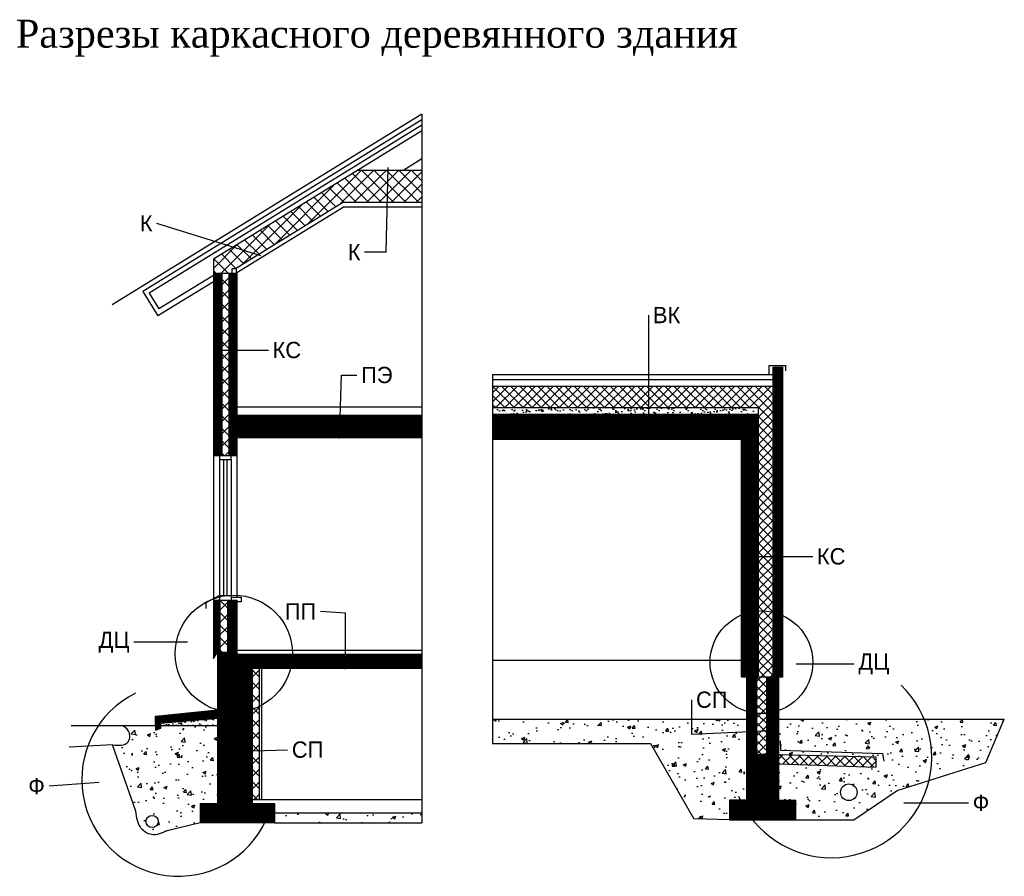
# Model space of a CAD drawing. Extents: x -6.1 to 15, y -6.8 to 11.6.
import ezdxf

# ---------------------------------------------------------------- set-up
doc = ezdxf.new("R2010")
doc.units = 0
doc.header["$LTSCALE"] = 0.03
doc.header["$MEASUREMENT"] = 0
doc.layers.get('0').update_dxf_attribs({"linetype": 'CONTINUOUS'})
doc.dimstyles.get("Standard").update_dxf_attribs({"dimscale": 0, "dimtxt": 0.19, "dimasz": 0.18, "dimexe": 0.18, "dimexo": 0.0625, "dimgap": 0.09, "dimtad": 0, "dimtih": 1, "dimtoh": 1, "dimdec": 4, "dimzin": 0, "dimtxsty": 'STANDARD', "dimblk1": 'DOT', "dimblk2": 'DOT', "dimsah": 1, "dimcen": 0.09, "dimazin": 3, "dimtfac": 1, "dimtdec": 4, "dimtofl": 0, "dimtmove": 0, "dimatfit": 3, "dimtolj": 1, "dimtzin": 0})

# ---------------------------------------------------------------- blocks, each defined once
blk = doc.blocks.new('_DOT')
at = {"color": 0, "linetype": 'BYBLOCK', "ltscale": 0.3}
blk.add_line((-0.5, 0), (-1, 0), dxfattribs=at)
at = {"color": 0, "linetype": 'BYBLOCK', "ltscale": 0.3, "const_width": 0.5}
blk.add_lwpolyline([(-0.25, 0, 1), (0.25, 0, 1)], format="xyb", close=True, dxfattribs=at)

msp = doc.modelspace()

# ---------------------------------------------------------------- hatches: boundary and pattern name
at = {"ltscale": 0.3}
h = msp.add_hatch(dxfattribs=at)
h.set_pattern_fill('ANSI37', color=256, scale=1.509, style=0)
h.paths.add_polyline_path([(-1.977, 6.495), (-1.977, 6.184), (-1.578, 6.184), (-1.578, 6.286), (-1.505, 6.286), (0.817, 7.716), (2.497, 7.716), (2.497, 8.404), (1.125, 8.404)])
h = msp.add_hatch(dxfattribs=at)
h.set_pattern_fill('ANSI37', color=256, scale=0.09, style=0)
h.paths.add_polyline_path([(-1.977, 2.278), (-1.793, 2.278), (-1.793, 6.184), (-1.977, 6.184)])
h.paths.add_polyline_path([(-1.643, 2.278), (-1.477, 2.278), (-1.477, 6.184), (-1.643, 6.184)])
h = msp.add_hatch(dxfattribs=at)
h.set_pattern_fill('ANSI37', color=256, scale=1.509, style=0)
h.paths.add_polyline_path([(-1.643, 6.184), (-1.793, 6.184), (-1.793, 2.278), (-1.643, 2.278)])
h = msp.add_hatch(dxfattribs=at)
h.set_pattern_fill('ANSI37', color=256, scale=0.1, style=0)
h.paths.add_polyline_path([(10.03, -2.472), (10.243, -2.472), (10.243, 4.173), (10.03, 4.173)])
h = msp.add_hatch(dxfattribs=at)
h.set_pattern_fill('ANSI37', color=256, scale=1.1, style=0)
h.paths.add_polyline_path([(4.015, 3.767), (4.015, 3.305), (9.71, 3.305), (9.71, -2.472), (10.03, -2.472), (10.03, 3.767)])
h = msp.add_hatch(dxfattribs=at)
h.set_pattern_fill('AR-SAND', color=256, scale=0.1, style=0)
h.paths.add_polyline_path([(4.015, 3.305), (4.015, 3.164), (9.71, 3.164), (9.71, 3.305)])
h = msp.add_hatch(dxfattribs=at)
h.set_pattern_fill('ANSI37', color=256, scale=0.09, style=0)
h.paths.add_polyline_path([(2.497, 2.664), (2.497, 3.144), (-1.477, 3.144), (-1.477, 2.664)])
h = msp.add_hatch(dxfattribs=at)
h.set_pattern_fill('ANSI37', color=256, scale=0.1, style=0)
h.paths.add_polyline_path([(9.355, 2.631), (9.355, -2.472), (9.71, -2.472), (9.71, 3.164), (4.015, 3.164), (4.015, 2.631)])
h = msp.add_hatch(dxfattribs=at)
h.set_pattern_fill('ANSI37', color=256, scale=0.09, style=0)
h.paths.add_polyline_path([(-1.477, -0.824), (-1.676, -0.824), (-1.676, -1.946), (-1.567, -1.946), (-1.567, -1.988), (-1.477, -1.988)])
h.paths.add_polyline_path([(-1.977, -2.078), (-1.887, -1.946), (-1.84, -1.946), (-1.84, -0.824), (-1.977, -0.824)])
h = msp.add_hatch(dxfattribs=at)
h.set_pattern_fill('ANSI37', color=256, scale=1.509, style=0)
h.paths.add_polyline_path([(-1.84, -1.946), (-1.676, -1.946), (-1.676, -0.824), (-1.84, -0.824)])
h = msp.add_hatch(dxfattribs=at)
h.set_pattern_fill('ANSI37', color=256, scale=0.09, style=0)
h.paths.add_polyline_path([(-1.887, -5.103), (-1.887, -5.191), (-1.146, -5.191), (-1.146, -1.988), (-1.567, -1.988), (-1.567, -1.946), (-1.887, -1.946)])
h.paths.add_polyline_path([(-2.259, -5.191), (-2.259, -5.605), (-0.665, -5.605), (-0.665, -5.191)])
h = msp.add_hatch(dxfattribs=at)
h.set_pattern_fill('ANSI37', color=256, scale=0.09, style=0)
h.paths.add_polyline_path([(-1.146, -1.988), (-1.146, -2.288), (2.497, -2.288), (2.497, -1.988)])
h = msp.add_hatch(dxfattribs=at)
h.set_pattern_fill('ANSI37', color=256, scale=1.509, style=0)
h.paths.add_polyline_path([(-0.996, -2.288), (-1.146, -2.288), (-1.146, -5.107), (-0.996, -5.107)])
h = msp.add_hatch(dxfattribs=at)
h.set_pattern_fill('ANSI37', color=256, scale=0.1, style=0)
h.paths.add_polyline_path([(9.459, -5.118), (9.1, -5.118), (9.1, -5.539), (10.511, -5.539), (10.511, -5.118), (10.146, -5.118), (10.146, -2.472), (9.888, -2.472), (9.888, -4.124), (9.675, -4.143), (9.675, -2.472), (9.459, -2.472)])
h = msp.add_hatch(dxfattribs=at)
h.set_pattern_fill('ANSI37', color=256, scale=1.1, style=0)
h.paths.add_polyline_path([(9.675, -4.143), (9.888, -4.124), (9.888, -2.472), (9.675, -2.472)])
h = msp.add_hatch(dxfattribs=at)
h.set_pattern_fill('ANSI37', color=256, scale=0.09, style=0)
h.paths.add_polyline_path([(-3.229, -3.326), (-3.222, -3.523), (-3.104, -3.523), (-3.104, -3.471), (-1.887, -3.357), (-1.887, -3.191)])
h = msp.add_hatch(dxfattribs=at)
h.set_pattern_fill('AR-SAND', color=256, scale=0.1, style=0)
h.paths.add_polyline_path([(-1.887, -3.523), (-1.887, -3.357), (-3.104, -3.471), (-3.104, -3.523)])
h = msp.add_hatch(dxfattribs=at)
h.set_pattern_fill('AR-CONC', color=256, scale=0.1, style=0)
edge = h.paths.add_edge_path()
edge.add_line((-3.104, -3.523), (-3.104, -3.575))
edge.add_line((-3.104, -3.575), (-3.219, -3.617))
edge.add_line((-3.219, -3.617), (-3.222, -3.523))
edge.add_line((-3.222, -3.523), (-3.909, -3.523))
edge.add_spline(control_points=[(-3.909, -3.523), (-3.851, -3.57), (-3.742, -3.659), (-3.799, -3.961), (-4.008, -3.945), (-4.144, -3.935)], knot_values=[0, 0, 0, 0, 0.209512, 0.396683, 0.73853, 0.73853, 0.73853, 0.73853], degree=3, periodic=0)
edge.add_line((-4.144, -3.935), (-3.641, -5.358))
edge.add_spline(control_points=[(-3.641, -5.358), (-3.623, -5.492), (-3.593, -5.714), (-3.277, -5.918), (-3.082, -5.828), (-2.97, -5.777)], knot_values=[0, 0, 0, 0, 0.386527, 0.642289, 0.987806, 0.987806, 0.987806, 0.987806], degree=3, periodic=0)
edge.add_line((-2.97, -5.777), (-2.259, -5.605))
edge.add_line((-2.259, -5.605), (-2.259, -5.191))
edge.add_line((-2.259, -5.191), (-1.887, -5.191))
edge.add_line((-1.887, -5.191), (-1.887, -5.103))
edge.add_line((-1.887, -5.103), (-1.887, -3.523))
edge.add_line((-1.887, -3.523), (-3.104, -3.523))
h.paths.add_polyline_path([(-3.161, -5.578, -1), (-3.424, -5.578, -1)], flags=16)
h = msp.add_hatch(dxfattribs=at)
h.set_pattern_fill('ANSI37', color=256, scale=0.1, style=0)
h.paths.add_polyline_path([(-3.104, -3.575), (-3.104, -3.523), (-3.222, -3.523), (-3.219, -3.617)])
h = msp.add_hatch(dxfattribs=at)
h.set_pattern_fill('AR-CONC', color=256, scale=0.1, style=0)
h.paths.add_polyline_path([(4.015, -3.38), (4.015, -3.905), (7.403, -3.905), (8.332, -5.519), (9.1, -5.539), (9.1, -5.118), (9.459, -5.118), (9.459, -3.38)])
h = msp.add_hatch(dxfattribs=at)
h.set_pattern_fill('AR-CONC', color=256, scale=0.1, style=0)
h.paths.add_polyline_path([(10.146, -3.38), (10.146, -4.139), (12.239, -4.192), (12.239, -4.41), (10.146, -4.339), (10.146, -5.118), (10.511, -5.118), (10.511, -5.539), (11.766, -5.539), (12.695, -4.914), (14.594, -4.309), (14.993, -3.38)])
h.paths.add_polyline_path([(11.834, -4.951, -1), (11.479, -4.951, -1)], flags=16)
h = msp.add_hatch(dxfattribs=at)
h.set_pattern_fill('ANSI37', color=256, scale=1.1, style=0)
h.paths.add_polyline_path([(10.146, -4.139), (10.146, -4.339), (12.239, -4.41), (12.239, -4.192)])
h = msp.add_hatch(dxfattribs=at)
h.set_pattern_fill('AR-CONC', color=256, scale=0.1, style=0)
h.paths.add_polyline_path([(-0.665, -5.392), (-0.665, -5.605), (2.497, -5.605), (2.497, -5.392)])

# ---------------------------------------------------------------- linework, layer by layer
for points in [[(2.497, 9.601), (-4.148, 5.511)], [(2.497, 9.601), (2.497, -5.605)], [(2.497, 9.484), (-3.492, 5.797)], [(2.497, 9.366), (-3.354, 5.765)], [(2.497, 9.249), (-1.977, 6.495)], [(2.497, 8.644), (2.108, 8.404)], [(1.125, 8.404), (2.497, 8.404)], [(0.817, 7.716), (-1.505, 6.286)], [(0.826, 7.616), (-1.477, 6.198)], [(0.817, 7.716), (2.497, 7.716)], [(0.826, 7.616), (2.497, 7.616)], [(-1.977, 6.495), (-1.977, -2.078)], [(-1.977, 6.142), (-3.145, 5.424)], [(-1.473, 6.184), (-1.977, 6.184)], [(-1.793, 6.184), (-1.793, 2.278)], [(-1.643, 6.184), (-1.643, 2.278)], [(-1.578, 6.286), (-1.578, 6.187), (-1.48, 6.187), (-1.48, 6.286), (-1.578, 6.286)], [(-1.477, 6.198), (-1.477, -0.765)], [(-1.977, 6.007), (-3.169, 5.274)], [(-3.492, 5.797), (-3.169, 5.274)], [(-3.354, 5.765), (-3.145, 5.424)], [(4.015, 4.015), (4.015, -2.948)], [(4.015, 4.015), (10.03, 4.015)], [(9.95, 4.015), (9.95, 4.207), (10.299, 4.207), (10.299, 4.097)], [(10.03, -2.472), (10.03, 4.173)], [(10.03, 4.173), (10.243, 4.173)], [(10.243, -2.472), (10.243, 4.173)], [(4.015, 3.909), (10.03, 3.909)], [(4.015, 3.767), (10.03, 3.767)], [(-1.477, 3.324), (2.497, 3.324)], [(4.015, 3.305), (9.71, 3.305)], [(9.71, 3.305), (9.71, -2.472)], [(-1.477, 3.144), (2.497, 3.144)], [(4.015, 3.164), (9.71, 3.164)], [(-1.477, 2.664), (2.497, 2.664)], [(4.015, 2.631), (9.355, 2.631)], [(9.355, -2.472), (9.355, 2.631)], [(-1.977, 2.278), (-1.477, 2.278)], [(-1.848, 2.278), (-1.848, 2.195), (-1.596, 2.195), (-1.596, 2.278)], [(-1.848, 2.195), (-1.848, -0.824)], [(-1.758, 2.195), (-1.758, -0.725)], [(-1.686, 2.195), (-1.686, -0.725)], [(-1.596, 2.195), (-1.596, -0.824)], [(-1.848, -0.725), (-2.138, -0.883), (-2.138, -1.006)], [(-1.977, -0.824), (-1.477, -0.824)], [(-1.848, -0.725), (-1.596, -0.725)], [(-1.84, -0.824), (-1.84, -1.946)], [(-1.676, -0.824), (-1.676, -1.946)], [(-1.596, -0.765), (-1.378, -0.765), (-1.378, -0.861), (-1.477, -0.861)], [(-1.477, -0.824), (-1.477, -1.988)], [(-1.477, -1.898), (2.497, -1.898)], [(-1.977, -2.078), (-1.887, -1.946)], [(-1.887, -1.946), (-1.887, -5.103)], [(-1.887, -1.946), (-1.567, -1.946)], [(-1.567, -1.988), (-1.567, -1.946)], [(-1.567, -1.988), (2.497, -1.988)], [(-1.146, -1.988), (-1.146, -5.191)], [(-1.146, -2.288), (2.497, -2.288)], [(-0.996, -2.288), (-0.996, -5.107)], [(-0.946, -2.288), (-0.946, -5.107)], [(9.355, -2.125), (4.015, -2.125)], [(9.355, -2.472), (10.243, -2.472)], [(9.459, -2.472), (9.459, -5.118)], [(9.675, -2.472), (9.675, -4.143)], [(9.888, -2.472), (9.888, -4.124)], [(10.146, -2.472), (10.146, -5.118)], [(4.015, -2.948), (4.015, -3.905), (7.403, -3.905), (8.332, -5.519)], [(-1.887, -3.191), (-3.229, -3.326), (-3.219, -3.617), (-3.104, -3.575), (-3.104, -3.471), (-1.887, -3.357)], [(-1.887, -3.523), (-5.028, -3.523)], [(4.015, -3.38), (9.459, -3.38)], [(10.146, -3.38), (14.993, -3.38)], [(14.594, -4.309), (14.993, -3.38)], [(-4.144, -3.935), (-5.07, -3.98)], [(-3.641, -5.358), (-4.144, -3.935)], [(10.182, -3.844), (10.194, -4.05), (12.381, -4.121), (12.41, -4.28)], [(9.675, -4.143), (9.888, -4.124)], [(10.146, -4.139), (12.239, -4.192)], [(12.239, -4.192), (12.239, -4.41)], [(10.146, -4.339), (12.239, -4.41)], [(12.695, -4.914), (14.594, -4.309)], [(11.766, -5.539), (12.695, -4.914)], [(-2.259, -5.191), (-0.665, -5.191)], [(-2.259, -5.191), (-2.259, -5.605)], [(-1.887, -5.103), (-1.887, -5.191)], [(-1.146, -5.107), (2.497, -5.107)], [(-0.665, -5.191), (-0.665, -5.605)], [(9.459, -5.118), (9.1, -5.118), (9.1, -5.539), (10.511, -5.539)], [(10.146, -5.118), (10.511, -5.118)], [(10.511, -5.118), (10.511, -5.539)], [(-0.665, -5.392), (2.497, -5.392)], [(-2.259, -5.605), (-2.97, -5.777)], [(-0.665, -5.605), (-2.259, -5.605)], [(-0.665, -5.605), (2.497, -5.605)], [(9.1, -5.539), (8.332, -5.519)], [(10.511, -5.539), (11.766, -5.539)]]:
    msp.add_lwpolyline(points, dxfattribs=at)
for centre, radius in [((-1.539, -1.976), 1.258), ((9.781, -2.161), 1.102), ((11.657, -4.951), 0.178), ((-3.292, -5.578), 0.132)]:
    msp.add_circle(centre, radius, dxfattribs=at)
for centre, radius, start, end in [((11.28, -4.2), 2.155, 202.7693, 46.001), ((-2.729, -4.682), 2.072, 116.3641, 335.6941)]:
    msp.add_arc(centre, radius, start, end, dxfattribs=at)
for points in [[(-4.144, -3.935), (-3.808, -3.868), (-3.775, -3.684), (-3.909, -3.523)], [(-2.97, -5.777), (-3.305, -5.86), (-3.523, -5.727), (-3.641, -5.358)]]:
    msp.add_spline(points, degree=3, dxfattribs=at)

# ---------------------------------------------------------------- texts
at = {"ltscale": 0.3, "insert": (-6.215, 11.632), "char_height": 0.6, "width": 20.1524, "attachment_point": 1}
msp.add_mtext('\\fTimes New Roman|b0|i0|c204|p18;Разрезы каркасного деревянного здания', dxfattribs=at)
at = {"ltscale": 0.3, "char_height": 0.35}
for s, insert, attachment_point in [('\\A1;К', (-3.281, 7.261), 6), ('\\A1;К', (1.179, 6.643), 6), ('\\A1;ВК', (7.455, 5.293), 4), ('\\A1;КС', (-0.706, 4.54), 4), ('\\A1;ПЭ', (1.194, 4.003), 4), ('\\A1;КС', (10.973, 0.111), 4), ('\\A1;ПП', (0.229, -1.069), 6), ('\\A1;ДЦ', (-3.776, -1.729), 6), ('\\A1;ДЦ', (11.861, -2.196), 4), ('\\A1;СП', (8.378, -2.966), 4), ('\\A1;СП', (-0.293, -4.038), 4), ('\\A1;Ф', (-5.593, -4.822), 6), ('\\A1;Ф', (14.314, -5.178), 4)]:
    msp.add_mtext(s, dxfattribs=dict(at, insert=insert, attachment_point=attachment_point))

# ---------------------------------------------------------------- leaders
at = {"ltscale": 0.3, "annotation_type": 0, "has_hookline": 1}
for points, hookline_direction, text_width in [([(1.764, 8.457), (1.723, 6.643), (1.269, 6.643)], 1, 0.233), ([(-0.961, 6.56), (-3.191, 7.261)], 1, 0.233), ([(7.365, 2.631), (7.365, 5.293)], 0, 0.583), ([(-1.952, 4.54), (-0.796, 4.54)], 0, 0.583), ([(0.732, 2.642), (0.773, 4.003), (1.104, 4.003)], 0, 0.583), ([(9.355, 0.111), (10.883, 0.111)], 0, 0.583), ([(0.856, -2.306), (0.856, -1.11), (0.319, -1.069)], 1, 0.583), ([(-2.53, -1.729), (-3.686, -1.729)], 1, 0.758), ([(10.528, -2.196), (11.771, -2.196)], 0, 0.758), ([(10.147, -3.626), (8.288, -3.708), (8.288, -2.966)], 0, 0.583), ([(-1.869, -4.08), (-0.383, -4.038)], 0, 0.583), ([(-4.429, -4.739), (-5.503, -4.822)], 1, 0.233), ([(12.838, -5.178), (14.224, -5.178)], 0, 0.233)]:
    msp.add_leader(points, dimstyle='STANDARD', override={"dimscale": 1, "dimtxt": 0.35, "dimasz": 0}, dxfattribs=dict(at, hookline_direction=hookline_direction, text_width=text_width))

doc.saveas('drawing.dxf')
